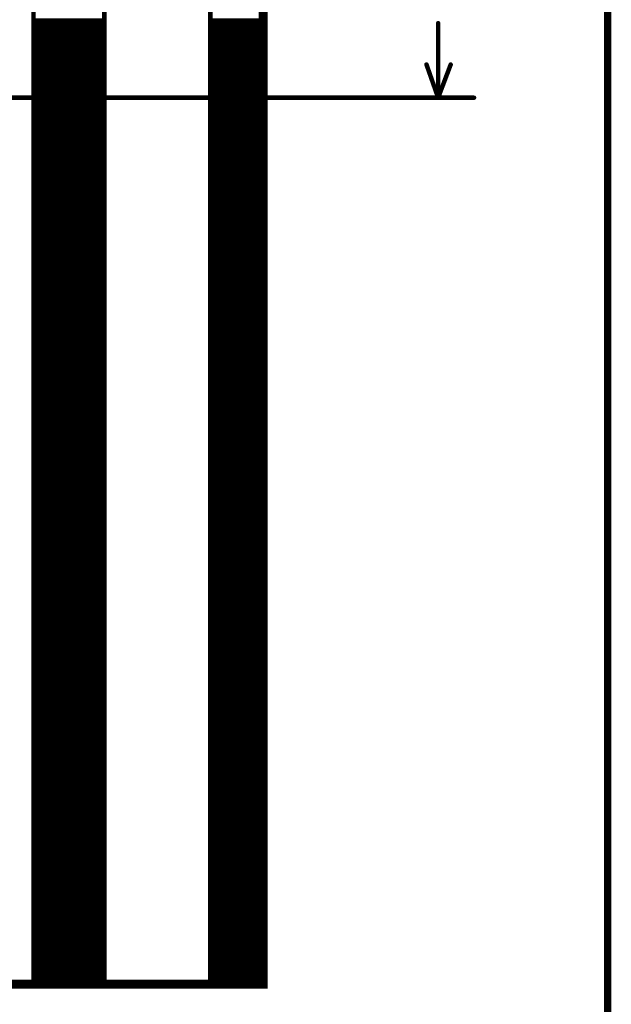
# Model space of a CAD drawing. Extents: x 2.09 to 10.05, y 1.3 to 6.57.
# Tile 7 of 8: x 9.39 to 10.05, y 4.5 to 5.6. Entities that reach past the tile are written whole.
import ezdxf

# ---------------------------------------------------------------- set-up
doc = ezdxf.new("R2010")
doc.units = 0
doc.header["$LTSCALE"] = 25
doc.layers.get('0').update_dxf_attribs({"linetype": 'CONTINUOUS'})

# ---------------------------------------------------------------- blocks, each defined once
blk = doc.blocks.new('DISC')
at = {"color": 0, "const_width": 0.5}
blk.add_lwpolyline([(0, 0.25, 1), (0, -0.25, 1)], format="xyb", close=True, dxfattribs=at)

msp = doc.modelspace()

# ---------------------------------------------------------------- linework, layer by layer
at = {"color": 1, "const_width": 0.008}
msp.add_lwpolyline([(2.098, 1.303), (10.047, 1.303), (10.047, 6.567), (2.098, 6.567), (2.098, 1.303)], dxfattribs=at)
at = {"color": 3}
for points, const_width in [([(8.246, 4.524), (8.246, 6.102), (9.663, 6.102), (9.663, 4.524), (8.246, 4.524)], 0.01), ([(9.407, 6.102), (9.486, 6.102), (9.486, 4.526), (9.407, 4.526), (9.407, 6.102)], 0.005), ([(9.604, 6.102), (9.663, 6.102), (9.663, 4.526), (9.604, 4.526), (9.604, 6.102)], 0.005), ([(9.407, 5.598), (9.486, 5.598)], 0.005), ([(9.604, 5.598), (9.663, 5.598)], 0.005), ([(9.407, 5.593), (9.486, 5.593)], 0.005), ([(9.407, 5.588), (9.486, 5.588)], 0.005), ([(9.604, 5.593), (9.663, 5.593)], 0.005), ([(9.604, 5.588), (9.663, 5.588)], 0.005), ([(9.858, 5.512), (9.858, 5.595)], 0.005), ([(9.407, 5.583), (9.486, 5.583)], 0.005), ([(9.407, 5.578), (9.486, 5.578)], 0.005), ([(9.604, 5.583), (9.663, 5.583)], 0.005), ([(9.604, 5.578), (9.663, 5.578)], 0.005), ([(9.407, 5.573), (9.486, 5.573)], 0.005), ([(9.407, 5.568), (9.486, 5.568)], 0.005), ([(9.407, 5.563), (9.486, 5.563)], 0.005), ([(9.604, 5.573), (9.663, 5.573)], 0.005), ([(9.604, 5.568), (9.663, 5.568)], 0.005), ([(9.604, 5.563), (9.663, 5.563)], 0.005), ([(9.407, 5.558), (9.486, 5.558)], 0.005), ([(9.407, 5.553), (9.486, 5.553)], 0.005), ([(9.604, 5.558), (9.663, 5.558)], 0.005), ([(9.604, 5.553), (9.663, 5.553)], 0.005), ([(9.407, 5.548), (9.486, 5.548)], 0.005), ([(9.407, 5.543), (9.486, 5.543)], 0.005), ([(9.604, 5.548), (9.663, 5.548)], 0.005), ([(9.604, 5.543), (9.663, 5.543)], 0.005), ([(9.858, 5.512), (9.845, 5.549)], 0.005), ([(9.858, 5.512), (9.872, 5.549)], 0.005), ([(9.407, 5.538), (9.486, 5.538)], 0.005), ([(9.407, 5.533), (9.486, 5.533)], 0.005), ([(9.604, 5.538), (9.663, 5.538)], 0.005), ([(9.604, 5.533), (9.663, 5.533)], 0.005), ([(9.407, 5.528), (9.486, 5.528)], 0.005), ([(9.407, 5.523), (9.486, 5.523)], 0.005), ([(9.604, 5.528), (9.663, 5.528)], 0.005), ([(9.604, 5.523), (9.663, 5.523)], 0.005), ([(8.89, 5.512), (9.898, 5.512)], 0.005), ([(9.407, 5.518), (9.486, 5.518)], 0.005), ([(9.407, 5.513), (9.486, 5.513)], 0.005), ([(9.407, 5.508), (9.486, 5.508)], 0.005), ([(9.604, 5.518), (9.663, 5.518)], 0.005), ([(9.604, 5.513), (9.663, 5.513)], 0.005), ([(9.604, 5.508), (9.663, 5.508)], 0.005), ([(9.407, 5.503), (9.486, 5.503)], 0.005), ([(9.407, 5.498), (9.486, 5.498)], 0.005), ([(9.604, 5.503), (9.663, 5.503)], 0.005), ([(9.604, 5.498), (9.663, 5.498)], 0.005), ([(9.407, 5.493), (9.486, 5.493)], 0.005), ([(9.407, 5.488), (9.486, 5.488)], 0.005), ([(9.604, 5.493), (9.663, 5.493)], 0.005), ([(9.604, 5.488), (9.663, 5.488)], 0.005), ([(9.407, 5.483), (9.486, 5.483)], 0.005), ([(9.407, 5.478), (9.486, 5.478)], 0.005), ([(9.604, 5.483), (9.663, 5.483)], 0.005), ([(9.604, 5.478), (9.663, 5.478)], 0.005), ([(9.407, 5.473), (9.486, 5.473)], 0.005), ([(9.407, 5.468), (9.486, 5.468)], 0.005), ([(9.604, 5.473), (9.663, 5.473)], 0.005), ([(9.604, 5.468), (9.663, 5.468)], 0.005), ([(9.407, 5.463), (9.486, 5.463)], 0.005), ([(9.407, 5.458), (9.486, 5.458)], 0.005), ([(9.407, 5.453), (9.486, 5.453)], 0.005), ([(9.604, 5.463), (9.663, 5.463)], 0.005), ([(9.604, 5.458), (9.663, 5.458)], 0.005), ([(9.604, 5.453), (9.663, 5.453)], 0.005), ([(9.407, 5.448), (9.486, 5.448)], 0.005), ([(9.407, 5.443), (9.486, 5.443)], 0.005), ([(9.604, 5.448), (9.663, 5.448)], 0.005), ([(9.604, 5.443), (9.663, 5.443)], 0.005), ([(9.407, 5.438), (9.486, 5.438)], 0.005), ([(9.407, 5.433), (9.486, 5.433)], 0.005), ([(9.604, 5.438), (9.663, 5.438)], 0.005), ([(9.604, 5.433), (9.663, 5.433)], 0.005), ([(9.407, 5.428), (9.486, 5.428)], 0.005), ([(9.407, 5.423), (9.486, 5.423)], 0.005), ([(9.604, 5.428), (9.663, 5.428)], 0.005), ([(9.604, 5.423), (9.663, 5.423)], 0.005), ([(9.407, 5.418), (9.486, 5.418)], 0.005), ([(9.407, 5.413), (9.486, 5.413)], 0.005), ([(9.604, 5.418), (9.663, 5.418)], 0.005), ([(9.604, 5.413), (9.663, 5.413)], 0.005), ([(9.407, 5.408), (9.486, 5.408)], 0.005), ([(9.407, 5.403), (9.486, 5.403)], 0.005), ([(9.407, 5.398), (9.486, 5.398)], 0.005), ([(9.604, 5.408), (9.663, 5.408)], 0.005), ([(9.604, 5.403), (9.663, 5.403)], 0.005), ([(9.604, 5.398), (9.663, 5.398)], 0.005), ([(9.407, 5.393), (9.486, 5.393)], 0.005), ([(9.407, 5.388), (9.486, 5.388)], 0.005), ([(9.604, 5.393), (9.663, 5.393)], 0.005), ([(9.604, 5.388), (9.663, 5.388)], 0.005), ([(9.407, 5.383), (9.486, 5.383)], 0.005), ([(9.407, 5.378), (9.486, 5.378)], 0.005), ([(9.604, 5.383), (9.663, 5.383)], 0.005), ([(9.604, 5.378), (9.663, 5.378)], 0.005), ([(9.407, 5.373), (9.486, 5.373)], 0.005), ([(9.407, 5.368), (9.486, 5.368)], 0.005), ([(9.604, 5.373), (9.663, 5.373)], 0.005), ([(9.604, 5.368), (9.663, 5.368)], 0.005), ([(9.407, 5.363), (9.486, 5.363)], 0.005), ([(9.407, 5.358), (9.486, 5.358)], 0.005), ([(9.604, 5.363), (9.663, 5.363)], 0.005), ([(9.604, 5.358), (9.663, 5.358)], 0.005), ([(9.407, 5.353), (9.486, 5.353)], 0.005), ([(9.407, 5.348), (9.486, 5.348)], 0.005), ([(9.407, 5.343), (9.486, 5.343)], 0.005), ([(9.604, 5.353), (9.663, 5.353)], 0.005), ([(9.604, 5.348), (9.663, 5.348)], 0.005), ([(9.604, 5.343), (9.663, 5.343)], 0.005), ([(9.407, 5.338), (9.486, 5.338)], 0.005), ([(9.407, 5.333), (9.486, 5.333)], 0.005), ([(9.604, 5.338), (9.663, 5.338)], 0.005), ([(9.604, 5.333), (9.663, 5.333)], 0.005), ([(9.407, 5.328), (9.486, 5.328)], 0.005), ([(9.407, 5.323), (9.486, 5.323)], 0.005), ([(9.604, 5.328), (9.663, 5.328)], 0.005), ([(9.604, 5.323), (9.663, 5.323)], 0.005), ([(9.407, 5.318), (9.486, 5.318)], 0.005), ([(9.407, 5.313), (9.486, 5.313)], 0.005), ([(9.604, 5.318), (9.663, 5.318)], 0.005), ([(9.604, 5.313), (9.663, 5.313)], 0.005), ([(9.407, 5.308), (9.486, 5.308)], 0.005), ([(9.407, 5.303), (9.486, 5.303)], 0.005), ([(9.604, 5.308), (9.663, 5.308)], 0.005), ([(9.604, 5.303), (9.663, 5.303)], 0.005), ([(9.407, 5.298), (9.486, 5.298)], 0.005), ([(9.407, 5.293), (9.486, 5.293)], 0.005), ([(9.407, 5.288), (9.486, 5.288)], 0.005), ([(9.604, 5.298), (9.663, 5.298)], 0.005), ([(9.604, 5.293), (9.663, 5.293)], 0.005), ([(9.604, 5.288), (9.663, 5.288)], 0.005), ([(9.407, 5.283), (9.486, 5.283)], 0.005), ([(9.407, 5.278), (9.486, 5.278)], 0.005), ([(9.604, 5.283), (9.663, 5.283)], 0.005), ([(9.604, 5.278), (9.663, 5.278)], 0.005), ([(9.407, 5.273), (9.486, 5.273)], 0.005), ([(9.407, 5.268), (9.486, 5.268)], 0.005), ([(9.604, 5.273), (9.663, 5.273)], 0.005), ([(9.604, 5.268), (9.663, 5.268)], 0.005), ([(9.407, 5.263), (9.486, 5.263)], 0.005), ([(9.407, 5.258), (9.486, 5.258)], 0.005), ([(9.604, 5.263), (9.663, 5.263)], 0.005), ([(9.604, 5.258), (9.663, 5.258)], 0.005), ([(9.407, 5.253), (9.486, 5.253)], 0.005), ([(9.407, 5.248), (9.486, 5.248)], 0.005), ([(9.604, 5.253), (9.663, 5.253)], 0.005), ([(9.604, 5.248), (9.663, 5.248)], 0.005), ([(9.407, 5.243), (9.486, 5.243)], 0.005), ([(9.407, 5.238), (9.486, 5.238)], 0.005), ([(9.604, 5.243), (9.663, 5.243)], 0.005), ([(9.604, 5.238), (9.663, 5.238)], 0.005), ([(9.407, 5.233), (9.486, 5.233)], 0.005), ([(9.407, 5.228), (9.486, 5.228)], 0.005), ([(9.407, 5.223), (9.486, 5.223)], 0.005), ([(9.604, 5.233), (9.663, 5.233)], 0.005), ([(9.604, 5.228), (9.663, 5.228)], 0.005), ([(9.604, 5.223), (9.663, 5.223)], 0.005), ([(9.407, 5.218), (9.486, 5.218)], 0.005), ([(9.407, 5.213), (9.486, 5.213)], 0.005), ([(9.604, 5.218), (9.663, 5.218)], 0.005), ([(9.604, 5.213), (9.663, 5.213)], 0.005), ([(9.407, 5.208), (9.486, 5.208)], 0.005), ([(9.407, 5.203), (9.486, 5.203)], 0.005), ([(9.604, 5.208), (9.663, 5.208)], 0.005), ([(9.604, 5.203), (9.663, 5.203)], 0.005), ([(9.407, 5.198), (9.486, 5.198)], 0.005), ([(9.407, 5.193), (9.486, 5.193)], 0.005), ([(9.604, 5.198), (9.663, 5.198)], 0.005), ([(9.604, 5.193), (9.663, 5.193)], 0.005), ([(9.407, 5.188), (9.486, 5.188)], 0.005), ([(9.407, 5.183), (9.486, 5.183)], 0.005), ([(9.604, 5.188), (9.663, 5.188)], 0.005), ([(9.604, 5.183), (9.663, 5.183)], 0.005), ([(9.407, 5.178), (9.486, 5.178)], 0.005), ([(9.407, 5.173), (9.486, 5.173)], 0.005), ([(9.407, 5.168), (9.486, 5.168)], 0.005), ([(9.604, 5.178), (9.663, 5.178)], 0.005), ([(9.604, 5.173), (9.663, 5.173)], 0.005), ([(9.604, 5.168), (9.663, 5.168)], 0.005), ([(9.407, 5.163), (9.486, 5.163)], 0.005), ([(9.407, 5.158), (9.486, 5.158)], 0.005), ([(9.604, 5.163), (9.663, 5.163)], 0.005), ([(9.604, 5.158), (9.663, 5.158)], 0.005), ([(9.407, 5.153), (9.486, 5.153)], 0.005), ([(9.407, 5.148), (9.486, 5.148)], 0.005), ([(9.604, 5.153), (9.663, 5.153)], 0.005), ([(9.604, 5.148), (9.663, 5.148)], 0.005), ([(9.407, 5.143), (9.486, 5.143)], 0.005), ([(9.407, 5.138), (9.486, 5.138)], 0.005), ([(9.604, 5.143), (9.663, 5.143)], 0.005), ([(9.604, 5.138), (9.663, 5.138)], 0.005), ([(9.407, 5.133), (9.486, 5.133)], 0.005), ([(9.407, 5.128), (9.486, 5.128)], 0.005), ([(9.604, 5.133), (9.663, 5.133)], 0.005), ([(9.604, 5.128), (9.663, 5.128)], 0.005), ([(9.407, 5.123), (9.486, 5.123)], 0.005), ([(9.407, 5.118), (9.486, 5.118)], 0.005), ([(9.407, 5.113), (9.486, 5.113)], 0.005), ([(9.604, 5.123), (9.663, 5.123)], 0.005), ([(9.604, 5.118), (9.663, 5.118)], 0.005), ([(9.604, 5.113), (9.663, 5.113)], 0.005), ([(9.407, 5.108), (9.486, 5.108)], 0.005), ([(9.407, 5.103), (9.486, 5.103)], 0.005), ([(9.604, 5.108), (9.663, 5.108)], 0.005), ([(9.604, 5.103), (9.663, 5.103)], 0.005), ([(9.407, 5.098), (9.486, 5.098)], 0.005), ([(9.407, 5.093), (9.486, 5.093)], 0.005), ([(9.604, 5.098), (9.663, 5.098)], 0.005), ([(9.604, 5.093), (9.663, 5.093)], 0.005), ([(9.407, 5.088), (9.486, 5.088)], 0.005), ([(9.407, 5.083), (9.486, 5.083)], 0.005), ([(9.604, 5.088), (9.663, 5.088)], 0.005), ([(9.604, 5.083), (9.663, 5.083)], 0.005), ([(9.407, 5.078), (9.486, 5.078)], 0.005), ([(9.407, 5.073), (9.486, 5.073)], 0.005), ([(9.604, 5.078), (9.663, 5.078)], 0.005), ([(9.604, 5.073), (9.663, 5.073)], 0.005), ([(9.407, 5.068), (9.486, 5.068)], 0.005), ([(9.407, 5.063), (9.486, 5.063)], 0.005), ([(9.407, 5.058), (9.486, 5.058)], 0.005), ([(9.604, 5.068), (9.663, 5.068)], 0.005), ([(9.604, 5.063), (9.663, 5.063)], 0.005), ([(9.604, 5.058), (9.663, 5.058)], 0.005), ([(9.407, 5.053), (9.486, 5.053)], 0.005), ([(9.407, 5.048), (9.486, 5.048)], 0.005), ([(9.604, 5.053), (9.663, 5.053)], 0.005), ([(9.604, 5.048), (9.663, 5.048)], 0.005), ([(9.407, 5.043), (9.486, 5.043)], 0.005), ([(9.407, 5.038), (9.486, 5.038)], 0.005), ([(9.604, 5.043), (9.663, 5.043)], 0.005), ([(9.604, 5.038), (9.663, 5.038)], 0.005), ([(9.407, 5.033), (9.486, 5.033)], 0.005), ([(9.407, 5.028), (9.486, 5.028)], 0.005), ([(9.604, 5.033), (9.663, 5.033)], 0.005), ([(9.604, 5.028), (9.663, 5.028)], 0.005), ([(9.407, 5.023), (9.486, 5.023)], 0.005), ([(9.407, 5.018), (9.486, 5.018)], 0.005), ([(9.604, 5.023), (9.663, 5.023)], 0.005), ([(9.604, 5.018), (9.663, 5.018)], 0.005), ([(9.407, 5.013), (9.486, 5.013)], 0.005), ([(9.407, 5.008), (9.486, 5.008)], 0.005), ([(9.407, 5.003), (9.486, 5.003)], 0.005), ([(9.604, 5.013), (9.663, 5.013)], 0.005), ([(9.604, 5.008), (9.663, 5.008)], 0.005), ([(9.604, 5.003), (9.663, 5.003)], 0.005), ([(9.407, 4.998), (9.486, 4.998)], 0.005), ([(9.407, 4.993), (9.486, 4.993)], 0.005), ([(9.604, 4.998), (9.663, 4.998)], 0.005), ([(9.604, 4.993), (9.663, 4.993)], 0.005), ([(9.407, 4.988), (9.486, 4.988)], 0.005), ([(9.407, 4.983), (9.486, 4.983)], 0.005), ([(9.604, 4.988), (9.663, 4.988)], 0.005), ([(9.604, 4.983), (9.663, 4.983)], 0.005), ([(9.407, 4.978), (9.486, 4.978)], 0.005), ([(9.407, 4.973), (9.486, 4.973)], 0.005), ([(9.604, 4.978), (9.663, 4.978)], 0.005), ([(9.604, 4.973), (9.663, 4.973)], 0.005), ([(9.407, 4.968), (9.486, 4.968)], 0.005), ([(9.407, 4.963), (9.486, 4.963)], 0.005), ([(9.604, 4.968), (9.663, 4.968)], 0.005), ([(9.604, 4.963), (9.663, 4.963)], 0.005), ([(9.407, 4.958), (9.486, 4.958)], 0.005), ([(9.407, 4.953), (9.486, 4.953)], 0.005), ([(9.407, 4.948), (9.486, 4.948)], 0.005), ([(9.604, 4.958), (9.663, 4.958)], 0.005), ([(9.604, 4.953), (9.663, 4.953)], 0.005), ([(9.604, 4.948), (9.663, 4.948)], 0.005), ([(9.407, 4.943), (9.486, 4.943)], 0.005), ([(9.407, 4.938), (9.486, 4.938)], 0.005), ([(9.604, 4.943), (9.663, 4.943)], 0.005), ([(9.604, 4.938), (9.663, 4.938)], 0.005), ([(9.407, 4.933), (9.486, 4.933)], 0.005), ([(9.407, 4.928), (9.486, 4.928)], 0.005), ([(9.604, 4.933), (9.663, 4.933)], 0.005), ([(9.604, 4.928), (9.663, 4.928)], 0.005), ([(9.407, 4.923), (9.486, 4.923)], 0.005), ([(9.407, 4.918), (9.486, 4.918)], 0.005), ([(9.604, 4.923), (9.663, 4.923)], 0.005), ([(9.604, 4.918), (9.663, 4.918)], 0.005), ([(9.407, 4.913), (9.486, 4.913)], 0.005), ([(9.407, 4.908), (9.486, 4.908)], 0.005), ([(9.604, 4.913), (9.663, 4.913)], 0.005), ([(9.604, 4.908), (9.663, 4.908)], 0.005), ([(9.407, 4.903), (9.486, 4.903)], 0.005), ([(9.407, 4.898), (9.486, 4.898)], 0.005), ([(9.407, 4.893), (9.486, 4.893)], 0.005), ([(9.604, 4.903), (9.663, 4.903)], 0.005), ([(9.604, 4.898), (9.663, 4.898)], 0.005), ([(9.604, 4.893), (9.663, 4.893)], 0.005), ([(9.407, 4.888), (9.486, 4.888)], 0.005), ([(9.407, 4.883), (9.486, 4.883)], 0.005), ([(9.604, 4.888), (9.663, 4.888)], 0.005), ([(9.604, 4.883), (9.663, 4.883)], 0.005), ([(9.407, 4.878), (9.486, 4.878)], 0.005), ([(9.407, 4.873), (9.486, 4.873)], 0.005), ([(9.604, 4.878), (9.663, 4.878)], 0.005), ([(9.604, 4.873), (9.663, 4.873)], 0.005), ([(9.407, 4.868), (9.486, 4.868)], 0.005), ([(9.407, 4.863), (9.486, 4.863)], 0.005), ([(9.604, 4.868), (9.663, 4.868)], 0.005), ([(9.604, 4.863), (9.663, 4.863)], 0.005), ([(9.407, 4.858), (9.486, 4.858)], 0.005), ([(9.407, 4.853), (9.486, 4.853)], 0.005), ([(9.604, 4.858), (9.663, 4.858)], 0.005), ([(9.604, 4.853), (9.663, 4.853)], 0.005), ([(9.407, 4.848), (9.486, 4.848)], 0.005), ([(9.407, 4.843), (9.486, 4.843)], 0.005), ([(9.407, 4.838), (9.486, 4.838)], 0.005), ([(9.604, 4.848), (9.663, 4.848)], 0.005), ([(9.604, 4.843), (9.663, 4.843)], 0.005), ([(9.604, 4.838), (9.663, 4.838)], 0.005), ([(9.407, 4.833), (9.486, 4.833)], 0.005), ([(9.407, 4.828), (9.486, 4.828)], 0.005), ([(9.604, 4.833), (9.663, 4.833)], 0.005), ([(9.604, 4.828), (9.663, 4.828)], 0.005), ([(9.407, 4.823), (9.486, 4.823)], 0.005), ([(9.407, 4.818), (9.486, 4.818)], 0.005), ([(9.604, 4.823), (9.663, 4.823)], 0.005), ([(9.604, 4.818), (9.663, 4.818)], 0.005), ([(9.407, 4.813), (9.486, 4.813)], 0.005), ([(9.407, 4.808), (9.486, 4.808)], 0.005), ([(9.604, 4.813), (9.663, 4.813)], 0.005), ([(9.604, 4.808), (9.663, 4.808)], 0.005), ([(9.407, 4.803), (9.486, 4.803)], 0.005), ([(9.407, 4.798), (9.486, 4.798)], 0.005), ([(9.604, 4.803), (9.663, 4.803)], 0.005), ([(9.604, 4.798), (9.663, 4.798)], 0.005), ([(9.407, 4.793), (9.486, 4.793)], 0.005), ([(9.407, 4.788), (9.486, 4.788)], 0.005), ([(9.604, 4.793), (9.663, 4.793)], 0.005), ([(9.604, 4.788), (9.663, 4.788)], 0.005), ([(9.407, 4.783), (9.486, 4.783)], 0.005), ([(9.407, 4.778), (9.486, 4.778)], 0.005), ([(9.407, 4.773), (9.486, 4.773)], 0.005), ([(9.604, 4.783), (9.663, 4.783)], 0.005), ([(9.604, 4.778), (9.663, 4.778)], 0.005), ([(9.604, 4.773), (9.663, 4.773)], 0.005), ([(9.407, 4.768), (9.486, 4.768)], 0.005), ([(9.407, 4.763), (9.486, 4.763)], 0.005), ([(9.604, 4.768), (9.663, 4.768)], 0.005), ([(9.604, 4.763), (9.663, 4.763)], 0.005), ([(9.407, 4.758), (9.486, 4.758)], 0.005), ([(9.407, 4.753), (9.486, 4.753)], 0.005), ([(9.604, 4.758), (9.663, 4.758)], 0.005), ([(9.604, 4.753), (9.663, 4.753)], 0.005), ([(9.407, 4.748), (9.486, 4.748)], 0.005), ([(9.407, 4.743), (9.486, 4.743)], 0.005), ([(9.604, 4.748), (9.663, 4.748)], 0.005), ([(9.604, 4.743), (9.663, 4.743)], 0.005), ([(9.407, 4.738), (9.486, 4.738)], 0.005), ([(9.407, 4.733), (9.486, 4.733)], 0.005), ([(9.604, 4.738), (9.663, 4.738)], 0.005), ([(9.604, 4.733), (9.663, 4.733)], 0.005), ([(9.407, 4.728), (9.486, 4.728)], 0.005), ([(9.407, 4.723), (9.486, 4.723)], 0.005), ([(9.407, 4.718), (9.486, 4.718)], 0.005), ([(9.604, 4.728), (9.663, 4.728)], 0.005), ([(9.604, 4.723), (9.663, 4.723)], 0.005), ([(9.604, 4.718), (9.663, 4.718)], 0.005), ([(9.407, 4.713), (9.486, 4.713)], 0.005), ([(9.407, 4.708), (9.486, 4.708)], 0.005), ([(9.604, 4.713), (9.663, 4.713)], 0.005), ([(9.604, 4.708), (9.663, 4.708)], 0.005), ([(9.407, 4.703), (9.486, 4.703)], 0.005), ([(9.407, 4.698), (9.486, 4.698)], 0.005), ([(9.604, 4.703), (9.663, 4.703)], 0.005), ([(9.604, 4.698), (9.663, 4.698)], 0.005), ([(9.407, 4.693), (9.486, 4.693)], 0.005), ([(9.407, 4.688), (9.486, 4.688)], 0.005), ([(9.604, 4.693), (9.663, 4.693)], 0.005), ([(9.604, 4.688), (9.663, 4.688)], 0.005), ([(9.407, 4.683), (9.486, 4.683)], 0.005), ([(9.407, 4.678), (9.486, 4.678)], 0.005), ([(9.604, 4.683), (9.663, 4.683)], 0.005), ([(9.604, 4.678), (9.663, 4.678)], 0.005), ([(9.407, 4.673), (9.486, 4.673)], 0.005), ([(9.407, 4.668), (9.486, 4.668)], 0.005), ([(9.407, 4.663), (9.486, 4.663)], 0.005), ([(9.604, 4.673), (9.663, 4.673)], 0.005), ([(9.604, 4.668), (9.663, 4.668)], 0.005), ([(9.604, 4.663), (9.663, 4.663)], 0.005), ([(9.407, 4.658), (9.486, 4.658)], 0.005), ([(9.407, 4.653), (9.486, 4.653)], 0.005), ([(9.604, 4.658), (9.663, 4.658)], 0.005), ([(9.604, 4.653), (9.663, 4.653)], 0.005), ([(9.407, 4.648), (9.486, 4.648)], 0.005), ([(9.407, 4.643), (9.486, 4.643)], 0.005), ([(9.604, 4.648), (9.663, 4.648)], 0.005), ([(9.604, 4.643), (9.663, 4.643)], 0.005), ([(9.407, 4.638), (9.486, 4.638)], 0.005), ([(9.407, 4.633), (9.486, 4.633)], 0.005), ([(9.604, 4.638), (9.663, 4.638)], 0.005), ([(9.604, 4.633), (9.663, 4.633)], 0.005), ([(9.407, 4.628), (9.486, 4.628)], 0.005), ([(9.407, 4.623), (9.486, 4.623)], 0.005), ([(9.604, 4.628), (9.663, 4.628)], 0.005), ([(9.604, 4.623), (9.663, 4.623)], 0.005), ([(9.407, 4.618), (9.486, 4.618)], 0.005), ([(9.407, 4.613), (9.486, 4.613)], 0.005), ([(9.407, 4.608), (9.486, 4.608)], 0.005), ([(9.604, 4.618), (9.663, 4.618)], 0.005), ([(9.604, 4.613), (9.663, 4.613)], 0.005), ([(9.604, 4.608), (9.663, 4.608)], 0.005), ([(9.407, 4.603), (9.486, 4.603)], 0.005), ([(9.407, 4.598), (9.486, 4.598)], 0.005), ([(9.604, 4.603), (9.663, 4.603)], 0.005), ([(9.604, 4.598), (9.663, 4.598)], 0.005), ([(9.407, 4.593), (9.486, 4.593)], 0.005), ([(9.407, 4.588), (9.486, 4.588)], 0.005), ([(9.604, 4.593), (9.663, 4.593)], 0.005), ([(9.604, 4.588), (9.663, 4.588)], 0.005), ([(9.407, 4.583), (9.486, 4.583)], 0.005), ([(9.407, 4.578), (9.486, 4.578)], 0.005), ([(9.604, 4.583), (9.663, 4.583)], 0.005), ([(9.604, 4.578), (9.663, 4.578)], 0.005), ([(9.407, 4.573), (9.486, 4.573)], 0.005), ([(9.407, 4.568), (9.486, 4.568)], 0.005), ([(9.604, 4.573), (9.663, 4.573)], 0.005), ([(9.604, 4.568), (9.663, 4.568)], 0.005), ([(9.407, 4.563), (9.486, 4.563)], 0.005), ([(9.407, 4.558), (9.486, 4.558)], 0.005), ([(9.407, 4.553), (9.486, 4.553)], 0.005), ([(9.604, 4.563), (9.663, 4.563)], 0.005), ([(9.604, 4.558), (9.663, 4.558)], 0.005), ([(9.604, 4.553), (9.663, 4.553)], 0.005), ([(9.407, 4.548), (9.486, 4.548)], 0.005), ([(9.407, 4.543), (9.486, 4.543)], 0.005), ([(9.604, 4.548), (9.663, 4.548)], 0.005), ([(9.604, 4.543), (9.663, 4.543)], 0.005), ([(9.407, 4.538), (9.486, 4.538)], 0.005), ([(9.407, 4.533), (9.486, 4.533)], 0.005), ([(9.604, 4.538), (9.663, 4.538)], 0.005), ([(9.604, 4.533), (9.663, 4.533)], 0.005), ([(9.407, 4.528), (9.486, 4.528)], 0.005), ([(9.604, 4.528), (9.663, 4.528)], 0.005)]:
    msp.add_lwpolyline(points, dxfattribs=dict(at, const_width=const_width))

# ---------------------------------------------------------------- block references
at = {"color": 3, "xscale": 0.005, "yscale": 0.005}
for p in [(9.858, 5.595), (9.845, 5.549), (9.872, 5.549), (9.858, 5.512), (9.858, 5.512), (9.858, 5.512), (9.898, 5.512)]:
    msp.add_blockref('DISC', p, dxfattribs=at)

doc.saveas('drawing.dxf')
